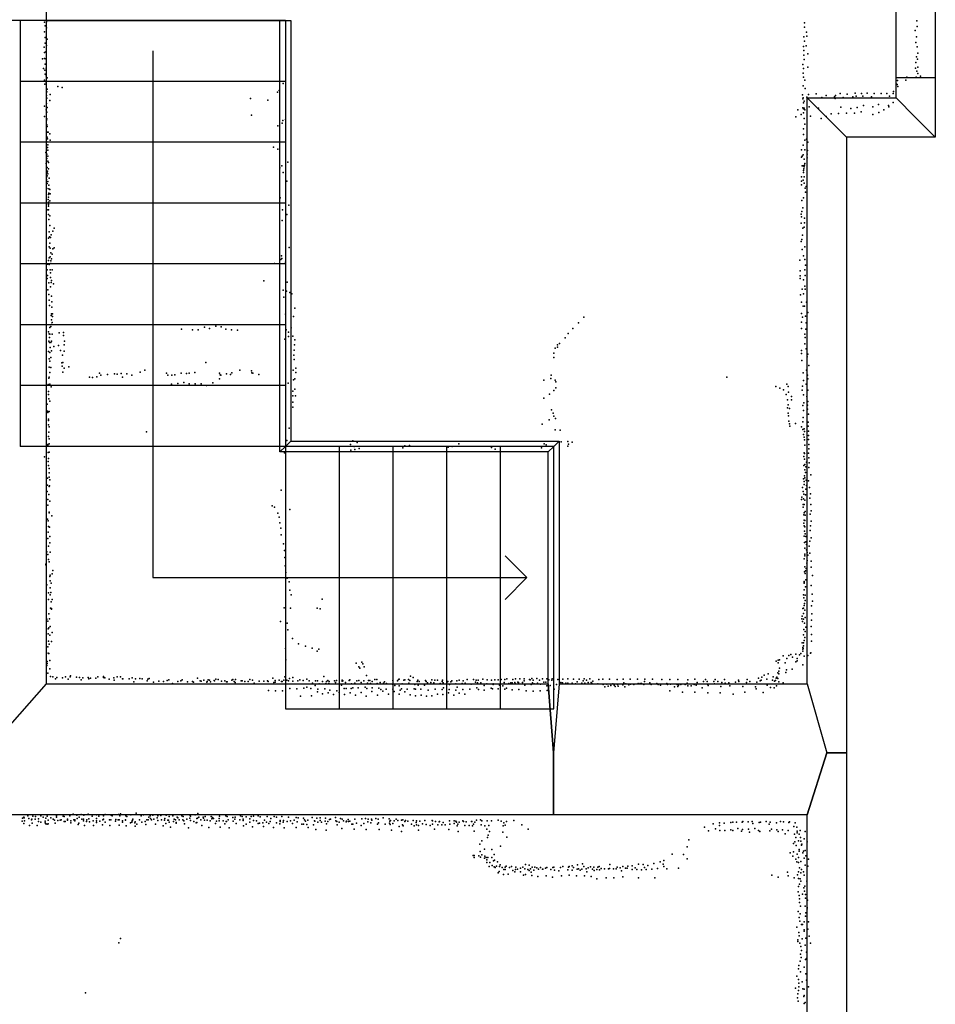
# Model space of a CAD drawing. Extents: x 6875 to 21635, y -14011 to 21863.
# Tile 11 of 16: x 16997 to 21193, y 6027 to 10540. Entities that reach past the tile are written whole.
import ezdxf

# ---------------------------------------------------------------- set-up
doc = ezdxf.new("R2010")
doc.units = 0
for name, color, linetype in [('DOORS', 7, 'continuous'), ('P', 9, 'continuous'), ('ROOMS', 1, 'continuous'), ('THIN', 4, 'continuous'), ('WALLS', 3, 'continuous')]:
    doc.layers.add(name, color=color, linetype=linetype)

msp = doc.modelspace()

# ---------------------------------------------------------------- linework, layer by layer
at = {"layer": 'DOORS'}
msp.add_lwpolyline([(21192.6, 11152.8), (21192.6, 10272.8), (21012.6, 10272.8), (21012.6, 11152.8), (21192.6, 11152.8)], dxfattribs=at)
at = {"layer": 'P'}
for p in [(17110, 10528), (17119, 10530), (20593, 10526), (21108, 10535), (17111, 10485), (17113, 10511), (17119, 10502), (20593, 10506), (20602, 10483), (21100, 10490), (21109, 10508), (17113, 10433), (17114, 10459), (17123, 10451), (20590, 10461), (20593, 10442), (20604, 10464), (21103, 10435), (21106, 10462), (17109, 10414), (17111, 10389), (17117, 10393), (17120, 10422), (20588, 10417), (20590, 10398), (20601, 10420), (20608, 10383), (21110, 10415), (21112, 10387), (17101, 10360), (17111, 10362), (17114, 10336), (17117, 10360), (20590, 10377), (20591, 10358), (21104, 10343), (21106, 10370), (21111, 10359), (17106, 10316), (17112, 10308), (17118, 10318), (20586, 10335), (20587, 10295), (20588, 10316), (20608, 10322), (21102, 10317), (21108, 10304), (21112, 10322), (21112, 10293), (17111, 10263), (17113, 10290), (17118, 10282), (17118, 10250), (17122, 10274), (18204, 10247), (20589, 10277), (20595, 10262), (21019, 10261), (21058, 10262), (21062, 10277), (21105, 10277), (21124, 10281), (17112, 10245), (17121, 10209), (17123, 10221), (17172, 10233), (17191, 10229), (18178, 10207), (18186, 10216), (20587, 10236), (20596, 10224), (20646, 10200), (20756, 10201), (20825, 10203), (20854, 10202), (20880, 10203), (20913, 10202), (20945, 10201), (20971, 10201), (20999, 10202), (21001, 10211), (21015, 10245), (21018, 10243), (21021, 10233), (17119, 10192), (17120, 10156), (17121, 10180), (17135, 10169), (17136, 10197), (18054, 10179), (18134, 10171), (20584, 10196), (20586, 10177), (20587, 10182), (20589, 10159), (20591, 10167), (20604, 10185), (20612, 10197), (20672, 10183), (20692, 10192), (20730, 10186), (20733, 10179), (20735, 10192), (20771, 10184), (20788, 10199), (20814, 10186), (20830, 10190), (20860, 10190), (20900, 10186), (20982, 10189), (20999, 10161), (17111, 10143), (17118, 10126), (17121, 10116), (17123, 10137), (20562, 10126), (20586, 10136), (20588, 10132), (20589, 10113), (20592, 10135), (20594, 10126), (20614, 10141), (20658, 10134), (20749, 10110), (20759, 10139), (20785, 10111), (20806, 10133), (20822, 10112), (20835, 10138), (20853, 10118), (20863, 10147), (20907, 10141), (20933, 10151), (20934, 10114), (20957, 10127), (20978, 10147), (20979, 10141), (17110, 10096), (17119, 10079), (17121, 10086), (18059, 10103), (18200, 10066), (18202, 10078), (18214, 10083), (20554, 10095), (20578, 10105), (20592, 10087), (20620, 10098), (20669, 10087), (20693, 10096), (20716, 10108), (20907, 10106), (17121, 10058), (17122, 10051), (17122, 10025), (17127, 10025), (18180, 10054), (20589, 10039), (20595, 10061), (17120, 9982), (17122, 10002), (17124, 9994), (17135, 10016), (17137, 9988), (20589, 10014), (20594, 9987), (20603, 9993), (20609, 9978), (17116, 9931), (17124, 9954), (17125, 9942), (17126, 9967), (18159, 9955), (18179, 9947), (20579, 9944), (20587, 9965), (20595, 9943), (20607, 9941), (17121, 9923), (17121, 9903), (17125, 9891), (17126, 9915), (17129, 9885), (18225, 9887), (20579, 9909), (20583, 9914), (20587, 9921), (20592, 9900), (20605, 9924), (20606, 9906), (17118, 9881), (17122, 9841), (17123, 9862), (17124, 9845), (17128, 9857), (18188, 9861), (18198, 9870), (18204, 9839), (20582, 9870), (20587, 9870), (20589, 9848), (20589, 9840), (20590, 9857), (20592, 9865), (20593, 9873), (20595, 9880), (17120, 9818), (17120, 9808), (17123, 9824), (17125, 9798), (17126, 9833), (17132, 9814), (18221, 9799), (20580, 9820), (20580, 9800), (20587, 9804), (20592, 9819), (17121, 9766), (17122, 9789), (17130, 9782), (17130, 9765), (17134, 9762), (20579, 9783), (20591, 9791), (20596, 9768), (20597, 9749), (20601, 9775), (17127, 9715), (17128, 9738), (17128, 9726), (17129, 9704), (17130, 9744), (17134, 9709), (17136, 9742), (18190, 9723), (20581, 9711), (20589, 9724), (17126, 9669), (17128, 9693), (17128, 9668), (17129, 9685), (18201, 9668), (18230, 9690), (20581, 9660), (20586, 9677), (17128, 9647), (17130, 9624), (17135, 9641), (18199, 9620), (18221, 9647), (20578, 9648), (20580, 9636), (20593, 9630), (17134, 9596), (17148, 9571), (17154, 9585), (20578, 9607), (20585, 9584), (20592, 9589), (20593, 9609), (17128, 9539), (17131, 9567), (17133, 9544), (17138, 9542), (17141, 9554), (20578, 9523), (20581, 9532), (20584, 9552), (17132, 9499), (17135, 9516), (17136, 9493), (17149, 9489), (17154, 9494), (18232, 9496), (20582, 9487), (20594, 9499), (17129, 9436), (17132, 9449), (17136, 9453), (17139, 9434), (17140, 9471), (17142, 9443), (17145, 9465), (18193, 9440), (18196, 9458), (18198, 9446), (20572, 9438), (20588, 9458), (20595, 9440), (17123, 9393), (17124, 9419), (17132, 9418), (17136, 9394), (17140, 9422), (17146, 9393), (18164, 9423), (18214, 9429), (20573, 9389), (20595, 9393), (20597, 9415), (17123, 9354), (17124, 9368), (17138, 9380), (17138, 9358), (17143, 9344), (18115, 9343), (20573, 9366), (20574, 9353), (20589, 9348), (20596, 9367), (17125, 9302), (17130, 9334), (17138, 9316), (17141, 9335), (17152, 9329), (18204, 9300), (18223, 9337), (20582, 9305), (20595, 9318), (20596, 9304), (17130, 9281), (17132, 9255), (17142, 9273), (18207, 9268), (18220, 9296), (18235, 9289), (18243, 9283), (20575, 9278), (20589, 9284), (17133, 9230), (17144, 9247), (17144, 9222), (18258, 9218), (20580, 9245), (20587, 9227), (20593, 9227), (20602, 9245), (17141, 9184), (17142, 9164), (17143, 9191), (17147, 9192), (17147, 9179), (18214, 9190), (18251, 9180), (19582, 9177), (20580, 9193), (20584, 9176), (20597, 9181), (20609, 9197), (17134, 9129), (17140, 9134), (17142, 9142), (17145, 9152), (17738, 9121), (17788, 9118), (17815, 9119), (17843, 9131), (17867, 9124), (17895, 9135), (17920, 9132), (17942, 9121), (17968, 9118), (18218, 9118), (18241, 9128), (19531, 9124), (19557, 9151), (20579, 9154), (20580, 9125), (20600, 9121), (20601, 9150), (17128, 9109), (17132, 9100), (17133, 9083), (17134, 9099), (17146, 9098), (17178, 9104), (17197, 9106), (17198, 9092), (17994, 9116), (18212, 9075), (18228, 9107), (18228, 9088), (18248, 9090), (18258, 9073), (19496, 9081), (19510, 9101), (20595, 9098), (20596, 9083), (17130, 9066), (17133, 9060), (17137, 9037), (17140, 9060), (17142, 9066), (17153, 9042), (17175, 9047), (17201, 9050), (17202, 9067), (18256, 9050), (19450, 9034), (19461, 9049), (19461, 9039), (19470, 9055), (20594, 9054), (20601, 9031), (17129, 9019), (17132, 8986), (17134, 9015), (17140, 8991), (17143, 9022), (17183, 9024), (17193, 9002), (17201, 9021), (18253, 9002), (18254, 9025), (18254, 8982), (19444, 9012), (19444, 8992), (20579, 9023), (20579, 9010), (20606, 8995), (20609, 9006), (17131, 8947), (17134, 8974), (17139, 8946), (17190, 8967), (17191, 8952), (17194, 8968), (17200, 8943), (17222, 8949), (17849, 8968), (18262, 8942), (20581, 8977), (20613, 8955), (17130, 8896), (17131, 8902), (17134, 8922), (17195, 8925), (17316, 8901), (17331, 8900), (17350, 8903), (17363, 8920), (17368, 8911), (17399, 8913), (17431, 8917), (17444, 8915), (17461, 8918), (17467, 8902), (17487, 8916), (17510, 8910), (17549, 8924), (17570, 8934), (17669, 8919), (17675, 8911), (17694, 8911), (17707, 8912), (17737, 8919), (17761, 8918), (17774, 8920), (17799, 8922), (17912, 8919), (17912, 8893), (17915, 8912), (17919, 8911), (17945, 8917), (17962, 8914), (17969, 8921), (18006, 8934), (18059, 8930), (18061, 8921), (18065, 8920), (18092, 8914), (18250, 8933), (18258, 8894), (18262, 8922), (19430, 8895), (19432, 8910), (20237, 8902), (20587, 8921), (20602, 8934), (20607, 8911), (20608, 8893), (17127, 8868), (17135, 8869), (17141, 8857), (17693, 8869), (17721, 8873), (17749, 8877), (17774, 8870), (17801, 8871), (17828, 8870), (17853, 8863), (17882, 8876), (18227, 8874), (18251, 8889), (18257, 8847), (19398, 8887), (19450, 8887), (19453, 8880), (19453, 8853), (20462, 8859), (20480, 8851), (20512, 8869), (20519, 8858), (20584, 8860), (20589, 8886), (20601, 8869), (17128, 8836), (17129, 8822), (17130, 8802), (18249, 8837), (18249, 8815), (18260, 8816), (19398, 8805), (19425, 8823), (19445, 8840), (20497, 8844), (20509, 8822), (20520, 8832), (20533, 8812), (20583, 8842), (20588, 8820), (20604, 8813), (20608, 8842), (17123, 8778), (17134, 8792), (18249, 8787), (18249, 8764), (20515, 8761), (20516, 8798), (20518, 8774), (20525, 8757), (20533, 8797), (20586, 8771), (20590, 8784), (20607, 8773), (20608, 8790), (17124, 8746), (17125, 8740), (17132, 8744), (19434, 8752), (19441, 8737), (19444, 8722), (19452, 8712), (20518, 8736), (20520, 8724), (20587, 8716), (20589, 8748), (20607, 8755), (20611, 8732), (17128, 8709), (17128, 8703), (17128, 8683), (17132, 8673), (18232, 8667), (19391, 8686), (19423, 8706), (20521, 8699), (20524, 8688), (20526, 8676), (20552, 8689), (20579, 8674), (20586, 8697), (20610, 8695), (20610, 8676), (17129, 8630), (17130, 8649), (17577, 8650), (19451, 8660), (19474, 8659), (20585, 8662), (20588, 8639), (20591, 8664), (20591, 8626), (20593, 8652), (20612, 8654), (20612, 8634), (17126, 8592), (17126, 8588), (17131, 8596), (17132, 8618), (18221, 8611), (18512, 8593), (18523, 8610), (18530, 8583), (18543, 8602), (18753, 8578), (18761, 8587), (18783, 8588), (18960, 8581), (18979, 8584), (19009, 8596), (19159, 8579), (19388, 8577), (19400, 8596), (19409, 8591), (19478, 8605), (19508, 8606), (19509, 8585), (19512, 8594), (19528, 8603), (20593, 8614), (20594, 8589), (20612, 8616), (20613, 8593), (17111, 8536), (17127, 8556), (17131, 8557), (18210, 8555), (18514, 8567), (18533, 8570), (18553, 8574), (19175, 8571), (20590, 8538), (20591, 8555), (20593, 8552), (20612, 8553), (20613, 8573), (20613, 8531), (17127, 8515), (17129, 8528), (17129, 8497), (20590, 8497), (20593, 8526), (20594, 8501), (20599, 8490), (20603, 8511), (20613, 8488), (20615, 8508), (17131, 8463), (17131, 8443), (17132, 8483), (20593, 8449), (20595, 8477), (20595, 8440), (20597, 8465), (20622, 8453), (17124, 8438), (17124, 8406), (17131, 8400), (17133, 8403), (17135, 8430), (20584, 8396), (20588, 8435), (20591, 8410), (20592, 8423), (20601, 8429), (20602, 8405), (20611, 8426), (20616, 8396), (17122, 8378), (17130, 8364), (18195, 8384), (20581, 8352), (20587, 8378), (20590, 8365), (20597, 8362), (20600, 8388), (20621, 8366), (17125, 8341), (17126, 8315), (17135, 8333), (18154, 8311), (18164, 8305), (20580, 8340), (20587, 8317), (20587, 8305), (20589, 8343), (20591, 8317), (20594, 8338), (20618, 8346), (20622, 8317), (17132, 8282), (17132, 8279), (17144, 8266), (18179, 8278), (18234, 8294), (20590, 8271), (20591, 8280), (20596, 8286), (20596, 8268), (20619, 8273), (20624, 8289), (17124, 8251), (17127, 8243), (17128, 8217), (18185, 8259), (18188, 8233), (20590, 8232), (20591, 8220), (20592, 8246), (20594, 8244), (20595, 8215), (20621, 8220), (20623, 8242), (17127, 8191), (17133, 8213), (17134, 8171), (18193, 8209), (18195, 8179), (20592, 8172), (20593, 8195), (20596, 8183), (20599, 8171), (20619, 8198), (17125, 8162), (17128, 8126), (17135, 8142), (18206, 8137), (20593, 8143), (20600, 8147), (20603, 8134), (20615, 8127), (20617, 8150), (20623, 8165), (17121, 8101), (17125, 8089), (17136, 8099), (18210, 8107), (20594, 8117), (20594, 8090), (20594, 8083), (20602, 8110), (20606, 8098), (20608, 8086), (20618, 8095), (17117, 8044), (17117, 8041), (17129, 8066), (17132, 8055), (18212, 8075), (18213, 8036), (20591, 8069), (20604, 8049), (20606, 8061), (20623, 8058), (17137, 7993), (17145, 8000), (17149, 8015), (18217, 8006), (20593, 8009), (20595, 8032), (20596, 8001), (20598, 8013), (20601, 8025), (20624, 8030), (20630, 7992), (17121, 7949), (17135, 7987), (17136, 7968), (17141, 7957), (18222, 7980), (18231, 7963), (20591, 7962), (20591, 7957), (20592, 7964), (20599, 7972), (20623, 7947), (17128, 7913), (17137, 7935), (17137, 7904), (17139, 7914), (18234, 7925), (18240, 7903), (20588, 7904), (20592, 7926), (20596, 7902), (20598, 7940), (20628, 7907), (17128, 7882), (17141, 7871), (17146, 7882), (18382, 7884), (20590, 7890), (20591, 7854), (20593, 7864), (20596, 7878), (20630, 7875), (17130, 7817), (17138, 7843), (17142, 7841), (17142, 7838), (18209, 7844), (18237, 7842), (18360, 7843), (18374, 7840), (20585, 7841), (20589, 7843), (20589, 7818), (20594, 7834), (20625, 7853), (20627, 7817), (17121, 7792), (17126, 7783), (17133, 7794), (18192, 7781), (18222, 7773), (20581, 7794), (20583, 7806), (20584, 7782), (20589, 7792), (20593, 7773), (20596, 7799), (20626, 7787), (17127, 7747), (17127, 7725), (17130, 7753), (17135, 7718), (17136, 7759), (17145, 7731), (18225, 7743), (20589, 7720), (20590, 7744), (20596, 7736), (20600, 7755), (20624, 7758), (20626, 7722), (17129, 7691), (17131, 7677), (17143, 7690), (18247, 7703), (18275, 7679), (20583, 7683), (20589, 7683), (20592, 7694), (20594, 7708), (20626, 7691), (17126, 7665), (17127, 7636), (17129, 7634), (17130, 7635), (18215, 7657), (18307, 7668), (18337, 7659), (18360, 7646), (18368, 7654), (20530, 7630), (20553, 7632), (20571, 7629), (20576, 7635), (20586, 7662), (20586, 7655), (20586, 7645), (20587, 7658), (20588, 7670), (20620, 7636), (20622, 7637), (17122, 7598), (17122, 7589), (17134, 7603), (18216, 7606), (18539, 7591), (18564, 7595), (18569, 7588), (20464, 7600), (20472, 7592), (20473, 7604), (20478, 7606), (20496, 7624), (20505, 7592), (20512, 7612), (20522, 7626), (20538, 7618), (20554, 7596), (20559, 7612), (20560, 7601), (20586, 7583), (20592, 7622), (20608, 7625), (17121, 7579), (17125, 7544), (17134, 7565), (18551, 7574), (18555, 7567), (18575, 7574), (20426, 7542), (20471, 7546), (20476, 7554), (20476, 7542), (20478, 7567), (20507, 7548), (20511, 7560), (20537, 7563), (17138, 7530), (17148, 7528), (17160, 7518), (17167, 7525), (17192, 7523), (17207, 7527), (17219, 7517), (17228, 7527), (17229, 7533), (17257, 7526), (17270, 7525), (17279, 7514), (17286, 7523), (17310, 7524), (17313, 7518), (17321, 7522), (17346, 7521), (17355, 7527), (17380, 7530), (17381, 7524), (17387, 7523), (17406, 7517), (17428, 7523), (17430, 7512), (17444, 7527), (17459, 7527), (17467, 7518), (17470, 7519), (17499, 7518), (17512, 7523), (17519, 7505), (17528, 7519), (17547, 7520), (17558, 7518), (17581, 7509), (17584, 7517), (17590, 7520), (17610, 7503), (17634, 7508), (17656, 7507), (17672, 7511), (17680, 7514), (17697, 7497), (17722, 7506), (17735, 7509), (17741, 7514), (17765, 7505), (17788, 7507), (17793, 7504), (17811, 7521), (17823, 7510), (17828, 7508), (17841, 7512), (17854, 7504), (17855, 7506), (17860, 7514), (17866, 7513), (17871, 7505), (17888, 7511), (17890, 7510), (17896, 7517), (17906, 7515), (17921, 7508), (17937, 7509), (17945, 7505), (17948, 7505), (17969, 7512), (17973, 7515), (17980, 7507), (17984, 7501), (17985, 7515), (18012, 7509), (18015, 7509), (18016, 7509), (18029, 7506), (18043, 7506), (18052, 7515), (18063, 7512), (18071, 7498), (18094, 7508), (18116, 7508), (18132, 7509), (18136, 7507), (18157, 7521), (18162, 7502), (18168, 7511), (18168, 7504), (18185, 7513), (18196, 7507), (18199, 7507), (18207, 7512), (18211, 7528), (18221, 7512), (18228, 7509), (18233, 7520), (18249, 7524), (18249, 7508), (18271, 7510), (18281, 7514), (18296, 7511), (18312, 7517), (18323, 7510), (18339, 7498), (18352, 7510), (18362, 7509), (18369, 7496), (18384, 7507), (18391, 7530), (18399, 7497), (18403, 7507), (18409, 7511), (18414, 7497), (18415, 7507), (18439, 7509), (18444, 7501), (18448, 7511), (18474, 7508), (18475, 7512), (18478, 7509), (18489, 7501), (18507, 7511), (18509, 7514), (18517, 7496), (18532, 7499), (18541, 7509), (18551, 7511), (18562, 7501), (18573, 7510), (18586, 7534), (18590, 7498), (18595, 7511), (18601, 7511), (18605, 7497), (18612, 7506), (18624, 7515), (18633, 7515), (18635, 7497), (18649, 7502), (18664, 7499), (18669, 7505), (18678, 7497), (18706, 7511), (18707, 7493), (18728, 7510), (18732, 7516), (18736, 7517), (18750, 7496), (18757, 7512), (18762, 7514), (18778, 7515), (18780, 7499), (18785, 7511), (18787, 7531), (18800, 7524), (18807, 7493), (18818, 7506), (18821, 7513), (18827, 7507), (18857, 7511), (18860, 7507), (18866, 7500), (18880, 7501), (18885, 7514), (18894, 7500), (18899, 7512), (18911, 7512), (18923, 7497), (18933, 7506), (18934, 7513), (18937, 7500), (18952, 7496), (18954, 7502), (18959, 7507), (18966, 7493), (18972, 7505), (18977, 7510), (18995, 7495), (19000, 7510), (19011, 7513), (19024, 7497), (19029, 7510), (19038, 7499), (19047, 7516), (19066, 7494), (19076, 7515), (19086, 7503), (19088, 7513), (19095, 7500), (19097, 7513), (19110, 7500), (19119, 7517), (19138, 7496), (19139, 7514), (19159, 7513), (19167, 7495), (19167, 7493), (19174, 7514), (19189, 7514), (19203, 7516), (19217, 7502), (19220, 7516), (19229, 7519), (19238, 7497), (19247, 7500), (19253, 7500), (19256, 7516), (19266, 7502), (19268, 7519), (19268, 7496), (19280, 7503), (19282, 7502), (19282, 7498), (19288, 7519), (19301, 7502), (19308, 7509), (19309, 7518), (19333, 7516), (19336, 7514), (19340, 7493), (19343, 7520), (19346, 7500), (19350, 7513), (19354, 7495), (19366, 7520), (19370, 7498), (19379, 7513), (19383, 7494), (19392, 7518), (19399, 7504), (19408, 7503), (19412, 7519), (19422, 7514), (19435, 7513), (19437, 7518), (19456, 7492), (19463, 7516), (19477, 7501), (19484, 7500), (19485, 7517), (19499, 7498), (19509, 7518), (19509, 7499), (19528, 7499), (19534, 7517), (19543, 7496), (19552, 7505), (19561, 7517), (19572, 7498), (19579, 7509), (19583, 7518), (19587, 7499), (19594, 7512), (19601, 7502), (19610, 7518), (19615, 7501), (19618, 7498), (19623, 7508), (19646, 7496), (19650, 7515), (19669, 7517), (19670, 7493), (19687, 7494), (19700, 7517), (19715, 7496), (19735, 7515), (19736, 7492), (19762, 7517), (19765, 7500), (19775, 7496), (19794, 7517), (19795, 7494), (19811, 7492), (19813, 7494), (19828, 7517), (19831, 7497), (19840, 7497), (19846, 7497), (19857, 7492), (19857, 7492), (19860, 7506), (19861, 7517), (19885, 7500), (19890, 7493), (19897, 7517), (19916, 7497), (19923, 7493), (19940, 7515), (19963, 7497), (19965, 7493), (19976, 7515), (19979, 7494), (20010, 7492), (20013, 7516), (20026, 7493), (20047, 7492), (20056, 7498), (20058, 7514), (20088, 7493), (20091, 7517), (20102, 7501), (20131, 7507), (20140, 7515), (20147, 7507), (20149, 7494), (20178, 7507), (20181, 7495), (20184, 7515), (20196, 7506), (20214, 7501), (20227, 7516), (20230, 7499), (20246, 7500), (20277, 7504), (20290, 7512), (20292, 7506), (20327, 7501), (20331, 7515), (20342, 7506), (20375, 7503), (20382, 7521), (20390, 7509), (20394, 7513), (20397, 7526), (20409, 7536), (20420, 7517), (20446, 7513), (20449, 7528), (20455, 7508), (20460, 7511), (20464, 7521), (20467, 7526), (20471, 7520), (20475, 7505), (20495, 7500), (18137, 7465), (18169, 7463), (18201, 7463), (18234, 7475), (18266, 7473), (18298, 7476), (18313, 7481), (18331, 7474), (18351, 7488), (18361, 7459), (18363, 7471), (18384, 7450), (18395, 7473), (18411, 7455), (18418, 7466), (18450, 7463), (18461, 7456), (18472, 7490), (18483, 7474), (18492, 7474), (18511, 7455), (18515, 7474), (18523, 7477), (18548, 7478), (18561, 7456), (18580, 7480), (18588, 7475), (18611, 7460), (18612, 7477), (18643, 7476), (18651, 7469), (18661, 7462), (18676, 7471), (18686, 7449), (18707, 7471), (18712, 7460), (18715, 7488), (18735, 7487), (18736, 7448), (18740, 7467), (18747, 7473), (18761, 7459), (18772, 7471), (18804, 7472), (18811, 7471), (18822, 7489), (18835, 7471), (18851, 7490), (18868, 7467), (18900, 7471), (18911, 7448), (18932, 7470), (18939, 7477), (18961, 7455), (18964, 7470), (18996, 7466), (19002, 7481), (19011, 7453), (19028, 7470), (19037, 7448), (19060, 7471), (19092, 7477), (19099, 7469), (19125, 7488), (19125, 7467), (19157, 7476), (19163, 7472), (19189, 7473), (19196, 7489), (19210, 7486), (19220, 7471), (19227, 7476), (19253, 7468), (19284, 7469), (19311, 7489), (19317, 7464), (19350, 7462), (19382, 7463), (19413, 7487), (19414, 7465), (19428, 7488), (19446, 7471), (19678, 7482), (19693, 7485), (19706, 7488), (19721, 7489), (19725, 7483), (19739, 7485), (19761, 7491), (19770, 7482), (19788, 7491), (19934, 7490), (19976, 7464), (19997, 7482), (20013, 7484), (20016, 7490), (20034, 7458), (20058, 7487), (20074, 7487), (20091, 7458), (20097, 7490), (20124, 7478), (20150, 7455), (20152, 7488), (20206, 7455), (20209, 7484), (20251, 7486), (20266, 7449), (20310, 7484), (20319, 7458), (20369, 7482), (20372, 7472), (20404, 7456), (20422, 7490), (20438, 7479), (20454, 7478), (20465, 7486), (18283, 7439), (18334, 7440), (18435, 7446), (18485, 7446), (18536, 7443), (18585, 7439), (18636, 7444), (18786, 7445), (18811, 7441), (18836, 7444), (18861, 7439), (18886, 7441), (18936, 7446), (18986, 7443), (17008, 6866), (17009, 6880), (17015, 6884), (17017, 6881), (17018, 6868), (17034, 6890), (17038, 6878), (17050, 6873), (17052, 6876), (17057, 6889), (17068, 6875), (17069, 6887), (17083, 6877), (17083, 6865), (17093, 6890), (17094, 6862), (17104, 6885), (17113, 6866), (17116, 6880), (17123, 6889), (17127, 6870), (17140, 6881), (17150, 6875), (17156, 6870), (17165, 6884), (17166, 6891), (17172, 6869), (17182, 6871), (17186, 6872), (17196, 6889), (17201, 6887), (17201, 6865), (17205, 6864), (17215, 6875), (17216, 6871), (17227, 6891), (17231, 6868), (17241, 6898), (17245, 6873), (17249, 6867), (17250, 6873), (17259, 6893), (17260, 6878), (17269, 6885), (17279, 6896), (17281, 6875), (17289, 6875), (17289, 6867), (17291, 6894), (17303, 6865), (17305, 6872), (17311, 6898), (17314, 6877), (17316, 6863), (17328, 6889), (17334, 6868), (17348, 6879), (17349, 6895), (17349, 6867), (17360, 6889), (17364, 6866), (17378, 6873), (17381, 6891), (17381, 6876), (17388, 6861), (17389, 6896), (17408, 6872), (17414, 6873), (17416, 6894), (17420, 6891), (17436, 6866), (17437, 6874), (17448, 6873), (17450, 6897), (17453, 6872), (17456, 6890), (17458, 6899), (17468, 6867), (17468, 6861), (17481, 6873), (17482, 6872), (17482, 6870), (17483, 6890), (17488, 6888), (17506, 6895), (17510, 6862), (17512, 6867), (17513, 6870), (17515, 6876), (17526, 6863), (17531, 6903), (17546, 6872), (17554, 6891), (17556, 6862), (17564, 6895), (17571, 6865), (17579, 6873), (17586, 6873), (17588, 6885), (17594, 6891), (17596, 6879), (17601, 6872), (17607, 6893), (17612, 6875), (17626, 6881), (17629, 6891), (17630, 6869), (17644, 6892), (17646, 6872), (17660, 6871), (17662, 6878), (17668, 6893), (17675, 6871), (17678, 6871), (17681, 6887), (17681, 6861), (17699, 6890), (17702, 6864), (17705, 6875), (17711, 6872), (17719, 6885), (17721, 6881), (17728, 6873), (17739, 6891), (17744, 6872), (17746, 6888), (17749, 6868), (17762, 6876), (17775, 6895), (17777, 6880), (17779, 6869), (17780, 6889), (17780, 6869), (17794, 6865), (17800, 6895), (17808, 6878), (17811, 6880), (17813, 6902), (17817, 6884), (17826, 6872), (17837, 6885), (17839, 6880), (17844, 6870), (17847, 6888), (17855, 6870), (17870, 6868), (17874, 6888), (17877, 6877), (17880, 6883), (17885, 6879), (17899, 6866), (17910, 6878), (17910, 6867), (17912, 6889), (17929, 6867), (17942, 6891), (17943, 6865), (17945, 6864), (17948, 6888), (17952, 6873), (17974, 6883), (17975, 6866), (17982, 6876), (17984, 6884), (18006, 6872), (18008, 6890), (18016, 6888), (18021, 6876), (18021, 6869), (18035, 6886), (18051, 6861), (18052, 6877), (18057, 6888), (18068, 6889), (18068, 6869), (18082, 6867), (18089, 6890), (18098, 6886), (18118, 6870), (18128, 6861), (18131, 6888), (18144, 6865), (18147, 6878), (18163, 6887), (18173, 6885), (18190, 6869), (18191, 6864), (18198, 6888), (18204, 6862), (18205, 6869), (18222, 6865), (18229, 6885), (18238, 6867), (18255, 6870), (18263, 6883), (18268, 6863), (18273, 6882), (18297, 6880), (18302, 6872), (18306, 6866), (18317, 6871), (18337, 6883), (18347, 6868), (18349, 6866), (18359, 6880), (18363, 6862), (18374, 6881), (18374, 6869), (18379, 6861), (18397, 6866), (18398, 6880), (18408, 6865), (18416, 6874), (18421, 6876), (18444, 6883), (18446, 6867), (18450, 6865), (18460, 6862), (18466, 6879), (18475, 6875), (18480, 6867), (18493, 6863), (18494, 6866), (18502, 6874), (18504, 6864), (18510, 6866), (18533, 6875), (18565, 6877), (18582, 6879), (18592, 6863), (18594, 6876), (18609, 6876), (18611, 6870), (18628, 6878), (18640, 6876), (18663, 6881), (18690, 6877), (18693, 6866), (18696, 6869), (18713, 6868), (18722, 6876), (18730, 6869), (18747, 6870), (18753, 6873), (18762, 6864), (18764, 6869), (18776, 6866), (18800, 6869), (18815, 6868), (18830, 6866), (18853, 6869), (18887, 6869), (18888, 6867), (18902, 6864), (18919, 6863), (18921, 6864), (18966, 6867), (18988, 6868), (18995, 6866), (18999, 6862), (19011, 6861), (19027, 6867), (19031, 6865), (19043, 6863), (19067, 6865), (19068, 6864), (19082, 6861), (19090, 6870), (19109, 6873), (19114, 6867), (19139, 6868), (19158, 6867), (19189, 6871), (19203, 6866), (19228, 6865), (19261, 6869), (20264, 6861), (20281, 6862), (20308, 6862), (20310, 6865), (20335, 6863), (20353, 6865), (20391, 6861), (20417, 6865), (20436, 6862), (20483, 6864), (20497, 6863), (20525, 6863), (17015, 6855), (17041, 6846), (17053, 6857), (17077, 6846), (17113, 6859), (17117, 6854), (17122, 6852), (17127, 6854), (17159, 6857), (17231, 6858), (17265, 6851), (17267, 6857), (17294, 6847), (17335, 6847), (17348, 6860), (17376, 6850), (17410, 6846), (17453, 6848), (17485, 6844), (17505, 6859), (17524, 6858), (17526, 6843), (17533, 6852), (17575, 6851), (17619, 6853), (17654, 6845), (17667, 6856), (17687, 6838), (17713, 6857), (17714, 6860), (17752, 6854), (17770, 6836), (17805, 6858), (17809, 6860), (17832, 6847), (17864, 6837), (17894, 6856), (17915, 6839), (17937, 6854), (17957, 6835), (17988, 6855), (18022, 6844), (18034, 6853), (18063, 6840), (18090, 6856), (18096, 6857), (18111, 6858), (18114, 6841), (18138, 6855), (18159, 6837), (18174, 6859), (18189, 6854), (18209, 6836), (18247, 6856), (18263, 6837), (18290, 6852), (18297, 6852), (18312, 6851), (18318, 6837), (18343, 6850), (18353, 6828), (18401, 6825), (18403, 6854), (18451, 6849), (18473, 6832), (18518, 6853), (18523, 6853), (18529, 6830), (18540, 6857), (18561, 6846), (18573, 6855), (18585, 6828), (18606, 6858), (18636, 6853), (18641, 6859), (18644, 6828), (18671, 6852), (18691, 6857), (18694, 6851), (18700, 6825), (18707, 6856), (18735, 6842), (18747, 6819), (18751, 6849), (18754, 6845), (18792, 6852), (18805, 6845), (18813, 6860), (18815, 6850), (18824, 6847), (18824, 6825), (18843, 6854), (18860, 6851), (18877, 6847), (18888, 6852), (18898, 6829), (18913, 6850), (18931, 6850), (18938, 6860), (18947, 6850), (18963, 6828), (18968, 6852), (18987, 6855), (19001, 6844), (19004, 6852), (19006, 6818), (19037, 6847), (19056, 6847), (19071, 6844), (19076, 6852), (19079, 6820), (19112, 6850), (19128, 6845), (19138, 6830), (19146, 6846), (19149, 6819), (19212, 6844), (19215, 6859), (19221, 6848), (19298, 6849), (19327, 6830), (20135, 6838), (20153, 6822), (20174, 6854), (20185, 6831), (20203, 6859), (20204, 6846), (20205, 6824), (20225, 6857), (20228, 6823), (20255, 6860), (20256, 6826), (20264, 6823), (20287, 6832), (20304, 6821), (20309, 6828), (20336, 6829), (20341, 6816), (20356, 6856), (20365, 6832), (20383, 6824), (20386, 6860), (20388, 6819), (20432, 6852), (20434, 6822), (20442, 6830), (20465, 6858), (20467, 6827), (20473, 6819), (20493, 6826), (20518, 6823), (20522, 6860), (20545, 6841), (20550, 6859), (20558, 6839), (20560, 6821), (20574, 6824), (20596, 6818), (19114, 6776), (19140, 6791), (19143, 6802), (19210, 6815), (19229, 6793), (20063, 6780), (20505, 6808), (20548, 6807), (20549, 6772), (20553, 6791), (20559, 6812), (20565, 6776), (20568, 6807), (20575, 6791), (20577, 6774), (20592, 6785), (20606, 6771), (19106, 6760), (19107, 6727), (19127, 6738), (19161, 6737), (19200, 6752), (20056, 6748), (20542, 6763), (20542, 6726), (20555, 6755), (20568, 6736), (20569, 6729), (20579, 6757), (20579, 6756), (20581, 6761), (20588, 6728), (20596, 6731), (19074, 6709), (19079, 6709), (19079, 6699), (19101, 6707), (19108, 6701), (19115, 6712), (19127, 6696), (19128, 6705), (19135, 6699), (19137, 6689), (19142, 6699), (19161, 6699), (19168, 6684), (19171, 6713), (19173, 6688), (19187, 6680), (19949, 6686), (19986, 6715), (20039, 6713), (20056, 6694), (20527, 6721), (20540, 6706), (20553, 6692), (20558, 6680), (20560, 6715), (20565, 6699), (20577, 6681), (20585, 6721), (20592, 6696), (20600, 6707), (20612, 6692), (19138, 6677), (19148, 6658), (19151, 6677), (19162, 6663), (19171, 6657), (19175, 6653), (19182, 6660), (19194, 6636), (19196, 6659), (19198, 6666), (19208, 6653), (19215, 6644), (19221, 6645), (19222, 6656), (19226, 6660), (19241, 6654), (19251, 6658), (19256, 6640), (19269, 6645), (19270, 6655), (19278, 6646), (19291, 6651), (19303, 6656), (19312, 6647), (19314, 6667), (19326, 6644), (19332, 6664), (19332, 6640), (19337, 6647), (19345, 6655), (19352, 6641), (19357, 6655), (19366, 6652), (19374, 6646), (19383, 6653), (19392, 6646), (19394, 6646), (19406, 6651), (19413, 6653), (19431, 6645), (19440, 6653), (19444, 6655), (19448, 6641), (19467, 6638), (19475, 6654), (19486, 6658), (19508, 6643), (19511, 6656), (19515, 6658), (19528, 6661), (19529, 6642), (19534, 6653), (19551, 6646), (19553, 6666), (19557, 6647), (19565, 6641), (19572, 6646), (19576, 6671), (19582, 6658), (19593, 6647), (19601, 6652), (19612, 6657), (19621, 6646), (19628, 6656), (19629, 6640), (19641, 6645), (19646, 6655), (19652, 6659), (19653, 6643), (19662, 6649), (19676, 6648), (19695, 6648), (19699, 6649), (19701, 6668), (19718, 6647), (19730, 6648), (19734, 6655), (19749, 6652), (19755, 6638), (19760, 6659), (19773, 6650), (19781, 6651), (19783, 6660), (19803, 6645), (19804, 6661), (19817, 6652), (19825, 6644), (19833, 6669), (19846, 6643), (19854, 6667), (19860, 6653), (19868, 6644), (19875, 6663), (19893, 6646), (19903, 6672), (19919, 6649), (19931, 6679), (19945, 6669), (19948, 6658), (19963, 6648), (20015, 6651), (20566, 6676), (20571, 6652), (20579, 6645), (20596, 6664), (20609, 6660), (19190, 6630), (19214, 6621), (19235, 6623), (19265, 6634), (19292, 6634), (19305, 6619), (19314, 6622), (19340, 6632), (19343, 6617), (19371, 6612), (19410, 6616), (19438, 6609), (19480, 6616), (19515, 6618), (19548, 6615), (19585, 6615), (19596, 6634), (19616, 6612), (19642, 6602), (19684, 6607), (19719, 6606), (19760, 6611), (19832, 6607), (19907, 6606), (20443, 6618), (20473, 6610), (20515, 6632), (20518, 6615), (20546, 6607), (20561, 6620), (20565, 6634), (20566, 6603), (20574, 6602), (20576, 6629), (20577, 6591), (20589, 6634), (20591, 6619), (20604, 6591), (20566, 6567), (20570, 6578), (20590, 6561), (20593, 6546), (20594, 6568), (20564, 6542), (20569, 6526), (20571, 6510), (20584, 6531), (20597, 6513), (20598, 6530), (20607, 6504), (20571, 6493), (20575, 6477), (20596, 6477), (20606, 6470), (20606, 6465), (20564, 6452), (20569, 6424), (20574, 6442), (20598, 6430), (20600, 6446), (20558, 6380), (20572, 6408), (20579, 6392), (20584, 6393), (20591, 6368), (20592, 6404), (20608, 6371), (20611, 6404), (17459, 6328), (20563, 6322), (20567, 6356), (20568, 6340), (20582, 6327), (20592, 6362), (20599, 6330), (20614, 6339), (17451, 6309), (20563, 6315), (20572, 6307), (20577, 6291), (20579, 6274), (20596, 6297), (20620, 6307), (20575, 6257), (20578, 6241), (20597, 6232), (20602, 6236), (20603, 6266), (20565, 6189), (20567, 6205), (20574, 6224), (20592, 6197), (20558, 6155), (20565, 6140), (20575, 6175), (20600, 6166), (20552, 6100), (20567, 6123), (20567, 6107), (20583, 6130), (20586, 6098), (20591, 6096), (20602, 6137), (20612, 6106), (17298, 6080), (20561, 6057), (20563, 6074), (20565, 6090), (20590, 6062), (20592, 6067), (20564, 6041), (20592, 6030), (20596, 6035)]:
    msp.add_point(p, dxfattribs=at)
at = {"layer": 'ROOMS'}
for points in [[(17117.6, 10750), (17117.6, 10535.8), (18189.1, 10535.8), (18239.1, 10535.8), (18239.1, 8608.5), (19468.7, 8608.5), (19468.5, 7495), (20605.2, 7495), (20605.2, 10181.4), (21012.6, 10181.4), (21012.6, 11246.9)], [(17117.6, 7495), (19418.5, 7495), (19418.7, 8558.5), (18189.1, 8558.5), (18189.1, 10535.8), (17117.6, 10535.8), (17117.6, 7495)], [(19443.5, 6895), (16557.6, 6895), (16501.6, 6844.1), (16501.6, 6741.8), (16134, 6741.8), (13383.4, 7391.2), (12156.5, 7036.5), (12156.5, 2267.9), (14463.9, 2267.9), (14463.9, 4098.1), (16578.5, 4098.1), (16578.5, 2379.7), (16577.7, 2379.7), (16577.7, 916), (18053, 916), (18053, 2406.3), (18053, 4121.5), (20523, 4121.5), (21001.2, 4121.5), (21001.2, 5585.8), (20605.2, 5585.8), (20605.2, 6895), (19443.5, 6895)]]:
    msp.add_lwpolyline(points, dxfattribs=at)
at = {"layer": 'THIN'}
for points in [[(18214.1, 10535.8), (16998.2, 10535.8)], [(16998.2, 10535.8), (16998.2, 8583.5)], [(18214.1, 10535.8), (18214.1, 8583.5)], [(17606.1, 10396.4), (17606.1, 10256.9)], [(18214.1, 10256.9), (16998.2, 10256.9)], [(17606.1, 10256.9), (17606.1, 9978)], [(18214.1, 9978), (16998.2, 9978)], [(17606.1, 9978), (17606.1, 9699.1)], [(18214.1, 9699.1), (16998.2, 9699.1)], [(17606.1, 9699.1), (17606.1, 9420.2)], [(18214.1, 9420.2), (16998.2, 9420.2)], [(17606.1, 9420.2), (17606.1, 9141.3)], [(18214.1, 9141.3), (16998.2, 9141.3)], [(17606.1, 9141.3), (17606.1, 7982.3)], [(18214.1, 8862.4), (16998.2, 8862.4)], [(18214.1, 8583.5), (16998.2, 8583.5)], [(18214.1, 8583.5), (18214.1, 7381.1)], [(19443.7, 8583.5), (18214.1, 8583.5)], [(18460, 8583.5), (18460, 7381.1)], [(18705.9, 8583.5), (18705.9, 7381.1)], [(18951.8, 8583.5), (18951.8, 7381.1)], [(19197.8, 8583.5), (19197.8, 7381.1)], [(19443.7, 7381.1), (19443.7, 8583.5)], [(19320.7, 7982.3), (19220.7, 8082.3)], [(17606.1, 7982.3), (18460, 7982.3)], [(18460, 7982.3), (18705.9, 7982.3)], [(18705.9, 7982.3), (18951.8, 7982.3)], [(18951.8, 7982.3), (19197.8, 7982.3)], [(19197.8, 7982.3), (19320.7, 7982.3)], [(19320.7, 7982.3), (19220.7, 7882.3)], [(18214.1, 7381.1), (19443.7, 7381.1)]]:
    msp.add_lwpolyline(points, dxfattribs=at)
at = {"layer": 'WALLS'}
for points in [[(21192.6, 11426.9), (21192.6, 10001.4), (21102.6, 10091.4), (21012.6, 10181.4), (21012.6, 11246.9), (21102.6, 11336.9)], [(17117.6, 10750), (17117.6, 10535.8), (16837.6, 10535.8), (16557.6, 10535.8), (16557.6, 10750), (16837.6, 10750)], [(17117.6, 10535.8), (17117.6, 7495), (16837.6, 7180), (16557.6, 6895), (16557.6, 10535.8), (16837.6, 10535.8)], [(18214.1, 10535.8), (18189.1, 10535.8), (17117.6, 10535.8), (16837.6, 10535.8)], [(18239.1, 10535.8), (18239.1, 8608.5), (18214.1, 8583.5), (18189.1, 8558.5), (18189.1, 10535.8), (18214.1, 10535.8)], [(21192.6, 10001.4), (20785.2, 10001.4), (20695.2, 10091.4), (20605.2, 10181.4), (21012.6, 10181.4), (21102.6, 10091.4)], [(20605.2, 7495), (20605.2, 10181.4), (20695.2, 10091.4), (20785.2, 10001.4), (20785.2, 7180), (20695.2, 7180)], [(18239.1, 8608.5), (19468.7, 8608.5), (19443.7, 8583.5), (19418.7, 8558.5), (18189.1, 8558.5), (18214.1, 8583.5)], [(19468.7, 8608.5), (19468.5, 7495), (19443.5, 7180), (19418.5, 7495), (19418.7, 8558.5), (19443.7, 8583.5)], [(17117.6, 7495), (19418.5, 7495), (19443.5, 7180), (19443.5, 6895), (16557.6, 6895), (16837.6, 7180)], [(19468.5, 7495), (20605.2, 7495), (20695.2, 7180), (20605.2, 6895), (19443.5, 6895), (19443.5, 7180)], [(20605.2, 5585.8), (20605.2, 6895), (20695.2, 7180), (20785.2, 7180), (20785.2, 5765.8), (20695.2, 5675.8)]]:
    msp.add_lwpolyline(points, dxfattribs=at)

doc.saveas('drawing.dxf')
